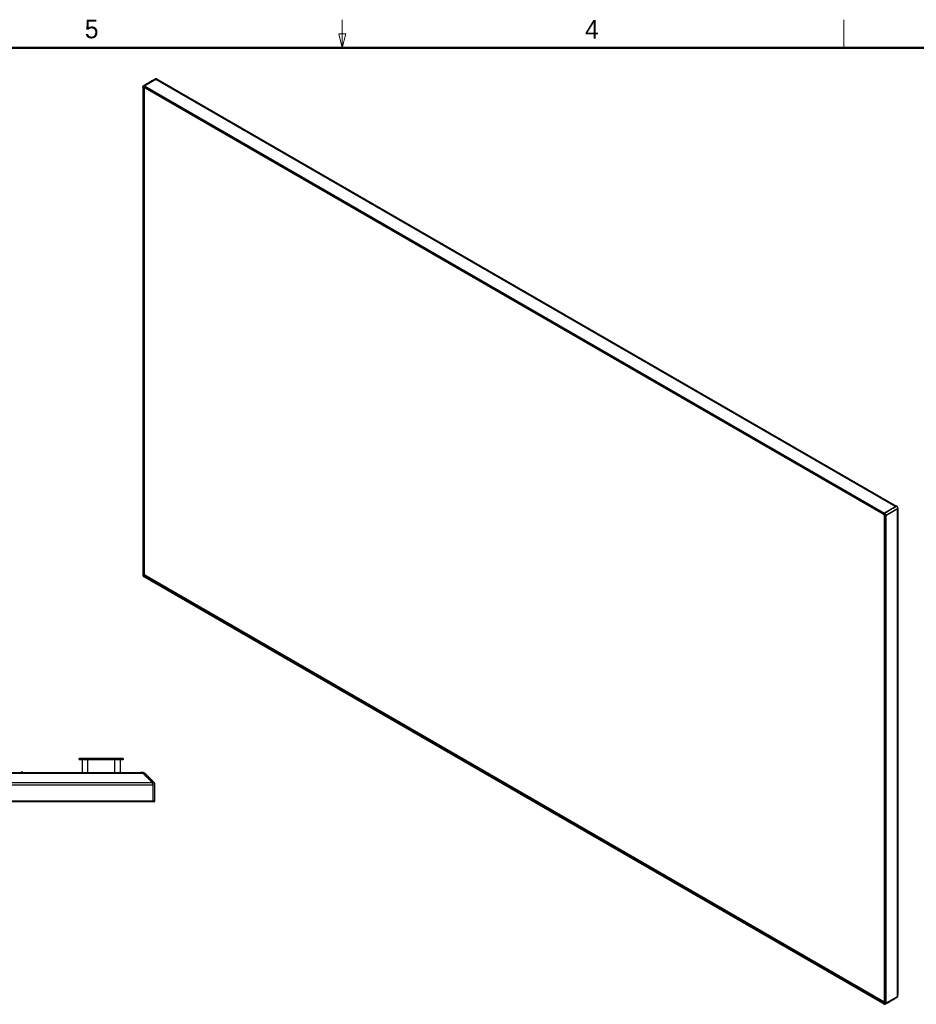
# Model space of a CAD drawing. Header units: millimetres. Extents: x 0 to 844, y -2 to 552.
# Tile 36 of 151: x 362 to 555, y 340 to 552. Entities that reach past the tile are written whole.
import ezdxf

# ---------------------------------------------------------------- set-up
doc = ezdxf.new("R2010")
doc.units = ezdxf.units.MM
doc.styles.add('SLDTEXTSTYLE1', font='ARIAL.TTF', dxfattribs={"width": 0.948})

msp = doc.modelspace()

# ---------------------------------------------------------------- linework, layer by layer
at = {"color": 7, "linetype": 'Continuous', "lineweight": 18}
for p, q in [((431.8, 546.1), (431.8, 552.1)), ((539.75, 546.1), (539.75, 552.1)), ((431.8, 546.1), (431.05, 549.1)), ((431.05, 549.1), (432.55, 549.1)), ((431.8, 546.1), (432.55, 549.1))]:
    msp.add_line(p, q, dxfattribs=at)
at = {"color": 7, "linetype": 'Continuous', "lineweight": 50}
msp.add_line((25.4, 546.1), (838.2, 546.1), dxfattribs=at)
at = {"color": 7, "linetype": 'Continuous', "lineweight": 25}
for p, q in [((389.204, 537.912), (391.656, 539.328)), ((391.656, 539.328), (550.926, 447.383)), ((392.105, 539.283), (551.112, 447.49)), ((388.864, 537.648), (388.864, 432.728)), ((388.903, 537.548), (388.919, 537.519)), ((388.978, 537.377), (388.908, 537.5)), ((388.908, 432.754), (388.908, 537.5)), ((388.919, 537.519), (388.982, 537.407)), ((388.978, 432.795), (388.978, 537.377)), ((388.982, 537.405), (388.982, 537.407)), ((389.045, 537.355), (389.054, 537.36)), ((389.049, 537.336), (389.328, 537.497)), ((389.049, 432.835), (389.049, 537.336)), ((389.054, 537.375), (389.05, 537.372)), ((389.052, 537.354), (389.314, 537.506)), ((389.166, 537.7), (389.182, 537.671)), ((389.17, 537.938), (389.176, 537.942)), ((389.176, 537.942), (389.177, 537.942)), ((389.179, 537.516), (389.228, 537.544)), ((389.182, 537.671), (389.245, 537.559)), ((389.204, 537.912), (548.474, 445.968)), ((389.204, 537.667), (548.262, 445.845)), ((389.204, 537.667), (389.275, 537.545)), ((389.246, 537.557), (389.245, 537.559)), ((389.262, 537.567), (389.246, 537.557)), ((389.262, 537.567), (389.246, 537.557)), ((389.336, 537.473), (389.265, 537.432)), ((389.265, 432.703), (389.265, 537.432)), ((389.275, 537.545), (548.191, 445.805)), ((389.31, 537.508), (548.177, 445.796)), ((389.353, 537.483), (389.336, 537.473)), ((389.336, 537.473), (548.275, 445.719)), ((550.914, 447.368), (548.472, 445.958)), ((550.926, 447.383), (548.474, 445.968)), ((550.927, 447.347), (548.484, 445.937)), ((550.9, 447.368), (550.926, 447.383)), ((550.915, 447.368), (550.914, 447.368)), ((550.927, 447.347), (550.915, 447.368)), ((550.927, 447.347), (550.961, 447.365)), ((551.1, 447.447), (551.088, 447.468)), ((551.088, 447.468), (551.088, 447.468)), ((551.158, 447.478), (551.097, 447.446)), ((551.112, 447.49), (551.112, 447.49)), ((551.148, 447.473), (551.148, 447.473)), ((548.191, 445.805), (548.262, 445.845)), ((548.191, 445.805), (548.21, 445.815)), ((548.21, 445.815), (548.217, 445.795)), ((548.287, 445.821), (548.221, 445.783)), ((548.221, 445.783), (548.256, 445.806)), ((548.221, 445.783), (548.221, 445.783)), ((548.256, 445.806), (548.24, 445.833)), ((548.323, 445.844), (548.256, 445.806)), ((548.323, 445.844), (548.287, 445.821)), ((548.304, 445.831), (548.287, 445.821)), ((548.357, 445.867), (548.322, 445.847)), ((548.323, 445.844), (548.322, 445.847)), ((548.357, 445.867), (548.358, 445.865)), ((548.456, 445.412), (548.456, 340.804)), ((548.484, 445.937), (548.472, 445.958)), ((548.473, 445.286), (548.473, 340.761)), ((548.52, 445.955), (548.484, 445.937)), ((548.55, 445.366), (548.484, 445.328)), ((548.521, 445.347), (548.484, 445.327)), ((548.484, 445.327), (548.484, 445.328)), ((548.558, 445.335), (548.488, 445.295)), ((548.488, 445.295), (548.488, 340.712)), ((548.493, 445.318), (548.502, 445.303)), ((548.513, 445.951), (548.52, 445.955)), ((548.521, 445.347), (548.588, 445.385)), ((548.535, 445.322), (548.521, 445.347)), ((548.55, 445.366), (548.588, 445.385)), ((548.567, 445.376), (548.55, 445.366)), ((548.558, 445.335), (548.558, 340.589)), ((548.749, 445.478), (551.192, 446.888)), ((548.782, 445.5), (548.749, 445.478)), ((548.749, 445.478), (548.782, 445.5)), ((548.749, 445.478), (548.761, 445.457)), ((548.761, 445.457), (551.203, 446.867)), ((548.77, 445.458), (551.222, 446.873)), ((548.77, 445.458), (548.77, 340.467)), ((548.776, 445.497), (548.782, 445.5)), ((548.782, 445.5), (548.782, 445.5)), ((551.224, 446.91), (551.192, 446.888)), ((551.192, 446.888), (551.204, 446.868)), ((551.194, 446.853), (551.377, 446.968)), ((551.203, 446.867), (551.204, 446.868)), ((551.222, 446.873), (551.222, 341.882)), ((551.411, 447.017), (551.365, 446.988)), ((551.377, 446.968), (551.365, 446.988)), ((551.376, 446.968), (551.377, 446.968)), ((551.408, 446.98), (551.408, 342.293)), ((388.903, 432.716), (388.919, 432.725)), ((388.905, 432.75), (388.919, 432.727)), ((388.908, 432.754), (388.906, 432.751)), ((388.908, 432.754), (388.978, 432.795)), ((388.908, 432.754), (388.908, 432.754)), ((388.919, 432.725), (388.982, 432.761)), ((388.919, 432.725), (388.955, 432.748)), ((389.018, 432.785), (388.955, 432.748)), ((389.022, 432.785), (388.982, 432.762)), ((389.018, 432.785), (388.982, 432.762)), ((388.982, 432.762), (388.982, 432.761)), ((389.004, 432.809), (389.018, 432.785)), ((389.007, 432.811), (389.022, 432.785)), ((389.054, 432.802), (389.022, 432.785)), ((389.054, 432.817), (389.045, 432.833)), ((389.265, 432.96), (389.049, 432.835)), ((389.05, 432.799), (389.054, 432.802)), ((389.265, 432.808), (389.16, 432.748)), ((389.265, 432.824), (389.179, 432.775)), ((389.22, 432.289), (389.283, 432.326)), ((389.285, 432.329), (389.246, 432.306)), ((389.246, 432.306), (389.283, 432.326)), ((389.265, 432.703), (389.336, 432.58)), ((389.283, 432.326), (389.299, 432.298)), ((389.285, 432.329), (389.316, 432.348)), ((389.285, 432.329), (389.302, 432.3)), ((389.316, 432.348), (389.311, 432.346)), ((389.322, 432.467), (389.427, 432.527)), ((389.337, 432.32), (389.329, 432.341)), ((548.385, 340.763), (389.336, 432.58)), ((389.346, 432.325), (389.561, 432.45)), ((548.191, 340.626), (389.346, 432.325)), ((389.355, 432.47), (389.441, 432.52)), ((389.16, 432.218), (548.368, 340.31)), ((389.166, 432.26), (389.182, 432.27)), ((389.182, 432.27), (389.245, 432.306)), ((389.22, 432.289), (389.182, 432.27)), ((389.184, 432.268), (389.197, 432.245)), ((389.197, 432.273), (389.195, 432.275)), ((389.197, 432.273), (389.221, 432.286)), ((389.275, 432.285), (389.204, 432.244)), ((548.262, 340.422), (389.204, 432.244)), ((389.22, 432.289), (389.221, 432.286)), ((389.246, 432.306), (389.245, 432.306)), ((548.191, 340.544), (389.275, 432.285)), ((375.192, 393.167), (375.142, 393.117)), ((376.412, 393.117), (375.142, 393.117)), ((375.142, 392.913), (375.142, 393.117)), ((375.142, 392.913), (376.412, 392.913)), ((375.142, 392.913), (375.192, 392.863)), ((375.192, 393.167), (376.412, 393.167)), ((376.412, 392.863), (375.192, 392.863)), ((375.777, 392.863), (375.777, 390.147)), ((376.412, 393.167), (376.412, 393.117)), ((376.412, 393.167), (383.397, 393.167)), ((376.412, 393.117), (376.412, 392.913)), ((383.397, 393.117), (376.412, 393.117)), ((376.412, 392.913), (383.397, 392.913)), ((376.412, 392.913), (376.412, 392.863)), ((383.397, 392.863), (376.412, 392.863)), ((377.047, 390.147), (377.047, 392.863)), ((382.762, 392.863), (382.762, 390.147)), ((383.397, 393.167), (383.397, 393.117)), ((383.397, 393.167), (384.617, 393.167)), ((383.397, 392.913), (383.397, 393.117)), ((384.667, 393.117), (383.397, 393.117)), ((383.397, 392.913), (383.397, 392.863)), ((383.397, 392.913), (384.667, 392.913)), ((384.617, 392.863), (383.397, 392.863)), ((384.032, 390.147), (384.032, 392.863)), ((384.617, 393.167), (384.667, 393.117)), ((384.667, 392.913), (384.617, 392.863)), ((384.667, 393.117), (384.667, 392.913)), ((168.016, 389.961), (388.854, 389.961)), ((168.465, 390.147), (388.405, 390.147)), ((362.788, 390.205), (362.788, 390.206)), ((362.812, 390.206), (362.813, 390.19)), ((362.881, 390.205), (362.882, 390.206)), ((388.405, 390.147), (388.43, 390.147)), ((388.43, 390.147), (388.448, 390.147)), ((388.824, 390.147), (388.45, 390.147)), ((390.87, 387.945), (388.854, 389.961)), ((389.273, 389.961), (391.289, 387.945)), ((166, 387.945), (390.87, 387.945)), ((165.814, 387.496), (391.056, 387.496)), ((391.056, 387.496), (391.056, 384.029)), ((391.057, 387.496), (391.108, 387.495)), ((391.057, 387.496), (391.057, 384.042)), ((391.475, 384.029), (391.475, 387.496)), ((165.814, 384.029), (391.056, 384.029)), ((165.964, 383.879), (390.906, 383.879)), ((390.963, 383.882), (390.939, 383.882)), ((391.057, 384.042), (391.056, 384.025)), ((391.108, 384.042), (391.057, 384.042)), ((391.108, 384.033), (391.108, 384.042)), ((391.311, 383.882), (391.22, 383.879)), ((391.325, 383.879), (391.225, 383.879)), ((391.335, 383.882), (391.311, 383.882)), ((391.479, 384.042), (391.479, 384.042)), ((391.479, 384.033), (391.479, 384.042)), ((551.222, 341.882), (548.77, 340.467)), ((548.473, 340.789), (548.191, 340.626)), ((548.262, 340.422), (548.191, 340.544)), ((548.473, 340.768), (548.211, 340.617)), ((548.217, 340.616), (548.211, 340.603)), ((548.221, 340.532), (548.221, 340.531)), ((548.287, 340.42), (548.221, 340.531)), ((548.225, 340.607), (548.23, 340.609)), ((548.304, 340.391), (548.287, 340.42)), ((548.473, 340.814), (548.385, 340.763)), ((548.385, 340.763), (548.456, 340.804)), ((548.46, 340.674), (548.414, 340.647)), ((548.456, 340.804), (548.473, 340.814)), ((548.484, 340.684), (548.499, 340.693)), ((548.484, 340.684), (548.484, 340.682)), ((548.55, 340.572), (548.484, 340.682)), ((548.488, 340.712), (548.558, 340.589)), ((548.567, 340.543), (548.55, 340.572)), ((548.776, 340.428), (548.782, 340.432))]:
    msp.add_line(p, q, dxfattribs=at)
at = {"color": 8, "linetype": 'Continuous', "lineweight": 25}
for p, q in [((391.618, 539.352), (391.639, 539.318)), ((392.1, 539.289), (392.099, 539.286)), ((389.054, 537.36), (389.31, 537.508)), ((389.168, 537.539), (389.179, 537.516)), ((389.176, 537.942), (389.197, 537.907)), ((389.197, 537.908), (389.177, 537.942)), ((389.182, 537.671), (389.197, 537.68)), ((394.951, 537.64), (394.952, 537.642)), ((550.842, 447.335), (550.914, 447.368)), ((548.322, 445.847), (548.307, 445.872)), ((548.588, 445.385), (548.602, 445.361)), ((551.165, 446.84), (551.203, 446.867)), ((551.261, 446.896), (551.376, 446.968)), ((388.955, 432.748), (388.94, 432.773)), ((389.265, 432.939), (389.054, 432.817)), ((389.179, 432.775), (389.176, 432.772)), ((389.329, 432.341), (389.54, 432.462)), ((389.221, 432.286), (389.235, 432.262)), ((388.43, 390.147), (388.43, 390.147)), ((390.88, 387.935), (390.899, 387.968)), ((391.269, 387.965), (391.27, 387.968)), ((391.057, 387.496), (391.056, 387.496)), ((391.475, 387.495), (391.479, 387.495)), ((390.939, 383.883), (390.939, 383.882)), ((391.057, 384.042), (391.056, 384.042)), ((551.207, 341.873), (551.224, 341.841)), ((551.408, 342.291), (551.411, 342.29)), ((548.473, 340.764), (548.217, 340.616)), ((548.414, 340.647), (548.43, 340.625)), ((548.564, 340.58), (548.55, 340.572)), ((548.782, 340.432), (548.764, 340.464))]:
    msp.add_line(p, q, dxfattribs=at)
at = {"color": 7, "linetype": 'Continuous', "lineweight": 25, "flags": 128}
for points in [[(389.177, 537.942), (389.598, 538.185), (390.471, 538.689), (391.052, 539.025), (391.618, 539.352)], [(548.52, 445.955), (548.941, 446.198), (549.814, 446.702), (550.396, 447.038), (550.961, 447.365)], [(551.112, 447.49), (551.099, 447.483), (551.063, 447.463), (551.005, 447.429), (550.926, 447.383)], [(548.191, 445.805), (548.186, 445.801), (548.181, 445.799), (548.178, 445.797), (548.177, 445.796), (548.177, 445.796), (548.178, 445.797), (548.181, 445.799), (548.186, 445.801), (548.191, 445.805)], [(548.782, 445.5), (549.204, 445.744), (550.077, 446.248), (550.658, 446.583), (551.224, 446.91)], [(551.222, 446.873), (551.301, 446.919), (551.36, 446.953), (551.396, 446.973), (551.408, 446.98)], [(362.726, 390.196), (362.706, 390.191), (362.703, 390.191)], [(362.788, 390.206), (362.784, 390.205), (362.783, 390.204)], [(362.812, 390.206), (362.801, 390.205), (362.798, 390.204)], [(362.813, 390.19), (362.808, 390.19), (362.8, 390.191), (362.8, 390.191)], [(362.857, 390.206), (362.869, 390.205), (362.871, 390.204)], [(362.967, 390.191), (362.964, 390.191), (362.944, 390.196)], [(362.967, 390.19), (362.965, 390.19), (362.963, 390.191), (362.963, 390.191)], [(362.967, 390.191), (362.967, 390.191), (362.967, 390.19), (362.967, 390.19), (362.966, 390.19)], [(391.108, 384.042), (391.108, 384.638), (391.108, 385.873), (391.108, 386.695), (391.108, 387.495)], [(391.479, 384.042), (391.479, 384.638), (391.479, 385.873), (391.479, 386.695), (391.479, 387.495)], [(391.479, 384.042), (391.479, 384.638), (391.479, 385.873), (391.479, 386.695), (391.479, 387.495)], [(548.782, 340.432), (549.204, 340.675), (550.077, 341.179), (550.658, 341.515), (551.224, 341.841)]]:
    msp.add_lwpolyline(points, dxfattribs=at)
at = {"color": 8, "linetype": 'Continuous', "lineweight": 25}
for centre, radius, start, end in [((389.239, 537.381), 0.189, 125.60916, 182.52051), ((548.326, 340.756), 0.18, 235.94349, 297.18284)]:
    msp.add_arc(centre, radius, start, end, dxfattribs=at)
at = {"color": 7, "linetype": 'Continuous', "lineweight": 25}
for centre, radius, start, end in [((551.375, 446.968), 0.00195, 354.24614, 1.71779), ((389.656, 432.847), 0.608, 184.47909, 235.51984), ((362.835, 389.708), 0.5, 105.33239, 118.60083), ((362.835, 389.705), 0.502, 94.18933, 105.16972), ((362.832, 390.283), 0.159, 215.61801, 216.09245), ((362.822, 389.764), 0.443, 94.44189, 102.56963), ((350.099, 388.862), 12.77, 5.96568, 6.03857), ((362.835, 389.614), 0.577, 86.51892, 93.48108), ((362.795, 390.132), 0.076, 58.42245, 76.93499), ((362.878, 390.124), 0.0844, 103.80206, 128.77747), ((361.009, 390.393), 1.872, 353.74922, 354.24652), ((362.835, 389.705), 0.502, 74.8307, 85.81145), ((362.847, 389.765), 0.442, 73.8381, 85.56514), ((362.835, 389.708), 0.5, 61.39917, 74.66761), ((388.405, 389.512), 0.635, 45, 90), ((388.824, 389.512), 0.635, 87.50243, 90), ((390.421, 387.496), 0.635, 0, 45), ((390.84, 387.496), 0.635, 0, 45), ((390.906, 384.029), 0.15, 270, 0), ((391.325, 384.029), 0.15, 270, 0)]:
    msp.add_arc(centre, radius, start, end, dxfattribs=at)
for centre, major_axis, ratio, start_param, end_param in [((392.105, 538.55), (-0.449, 0.778), 0.5773346, 5.4977465, 6.2831447), ((389.014, 537.561), (-0.106, 0.184), 0.5773346, 0.5351285, 1.5707557), ((389.014, 537.398), (-0.0354, 0.0612), 0.5773346, 1.5707557, 3.141552), ((389.333, 537.202), (-0.202, 0.334), 0.5772069, 0.7241996, 0.7711525), ((389.31, 537.729), (-0.106, 0.184), 0.5773346, 6.2831447, 7.853941), ((389.31, 537.565), (-0.0354, 0.0612), 0.5773346, 1.5707557, 2.3562351), ((550.477, 447.124), (0.635, 0.367), 0.0000704, 5.4977465, 6.2831447), ((548.22, 445.479), (-0.195, 0.338), 0.5631299, 5.448925, 5.495878), ((548.368, 445.907), (0.15, 0.087), 0.0000704, 0.7853575, 2.3561539), ((548.523, 445.315), (0.05, 0.0289), 0.0000704, 2.3561539, 3.141552), ((548.22, 445.479), (-0.195, 0.338), 0.5631299, 3.9290606, 3.9760136), ((548.664, 445.397), (0.15, 0.087), 0.0000704, 0.7853575, 2.3561539), ((389.014, 432.815), (0.15, 0.087), 0.0000704, 2.3561539, 3.9269502), ((389.014, 432.815), (0.05, 0.0289), 0.0000704, 0.7853575, 2.3561539), ((389.333, 432.661), (-0.195, 0.338), 0.5916332, 0.78747, 0.834423), ((389.31, 432.305), (0.05, 0.0289), 0.0000704, 0.7853575, 2.3561539), ((389.333, 432.661), (-0.195, 0.338), 0.5916332, 2.3073343, 2.3542873), ((389.31, 432.305), (0.15, 0.087), 0.0000704, 2.3561539, 3.1416333), ((550.773, 342.66), (-0.449, 0.778), 0.5773346, 3.141552, 3.9269502), ((548.227, 340.565), (-0.0354, 0.0612), 0.5773346, 6.2831447, 7.853941), ((548.22, 340.937), (-0.188, 0.342), 0.5772046, 2.3706025, 2.4175555), ((548.368, 340.483), (-0.106, 0.184), 0.5773346, 1.5707557, 2.7260473), ((548.523, 340.732), (-0.0354, 0.0612), 0.5773346, 0.7853575, 1.5707557), ((548.664, 340.651), (-0.106, 0.184), 0.5773346, 1.5707557, 3.141552)]:
    msp.add_ellipse(centre, major_axis=major_axis, ratio=ratio, start_param=start_param, end_param=end_param, dxfattribs=at)
for points, knots in [([(392.043, 539.322), (391.976, 539.351), (391.865, 539.4), (391.719, 539.42), (391.622, 539.415), (391.534, 539.396), (391.426, 539.334), (391.269, 539.248), (391.051, 539.124), (390.764, 538.961), (390.402, 538.753), (389.977, 538.508), (389.501, 538.233), (389.166, 538.04), (388.994, 537.941)], [0, 0, 0, 0, 0.0539829, 0.0894338, 0.108918, 0.1260763, 0.1621782, 0.2138266, 0.281053, 0.3823144, 0.5060535, 0.6522797, 0.8209986, 1, 1, 1, 1]), ([(391.618, 539.352), (391.651, 539.366), (391.723, 539.398), (391.87, 539.394), (392, 539.348), (392.08, 539.301), (392.1, 539.289)], [0, 0, 0, 0, 0.22644736, 0.49374035, 0.87056396, 1, 1, 1, 1]), ([(392.1, 539.289), (392.248, 539.204), (392.731, 538.925), (393.382, 538.549), (394.044, 538.167), (394.511, 537.898), (394.81, 537.724), (394.952, 537.642)], [0, 0, 0, 0, 0.1549702, 0.5083974, 0.6851109, 0.8505614, 1, 1, 1, 1]), ([(388.903, 537.548), (388.896, 537.563), (388.875, 537.604), (388.859, 537.658), (388.863, 537.692), (388.863, 537.699)], [0, 0, 0, 0, 0.30528, 0.8730942, 1, 1, 1, 1]), ([(388.995, 537.936), (388.984, 537.931), (388.946, 537.913), (388.902, 537.855), (388.869, 537.778), (388.864, 537.724), (388.862, 537.699)], [0, 0, 0, 0, 0.1303012, 0.4394778, 0.7344292, 1, 1, 1, 1]), ([(389.166, 537.7), (389.149, 537.71), (389.108, 537.734), (389.044, 537.768), (388.994, 537.766), (388.955, 537.75), (388.922, 537.721), (388.899, 537.649), (388.902, 537.585), (388.903, 537.548)], [0, 0, 0, 0, 0.1125582, 0.285466, 0.4329483, 0.4861912, 0.6359882, 0.7860162, 1, 1, 1, 1]), ([(388.982, 537.407), (388.987, 537.43), (388.995, 537.471), (389.021, 537.516), (389.051, 537.548), (389.087, 537.569), (389.129, 537.579), (389.181, 537.58), (389.222, 537.566), (389.245, 537.559)], [0, 0, 0, 0, 0.1744595, 0.3040502, 0.43363483, 0.56301174, 0.69239416, 0.82177059, 1, 1, 1, 1]), ([(389.05, 537.372), (389.046, 537.371), (389.039, 537.368), (389.025, 537.369), (389.009, 537.377), (388.993, 537.389), (388.986, 537.401), (388.982, 537.405)], [0, 0, 0, 0, 0.1590684, 0.3174068, 0.5337758, 0.8058221, 1, 1, 1, 1]), ([(389.166, 537.7), (389.152, 537.73), (389.129, 537.779), (389.121, 537.846), (389.13, 537.894), (389.149, 537.924), (389.165, 537.935), (389.17, 537.938)], [0, 0, 0, 0, 0.3519425, 0.5734134, 0.7453594, 0.9182942, 1, 1, 1, 1]), ([(389.13, 537.533), (389.142, 537.539), (389.168, 537.552), (389.223, 537.549), (389.268, 537.529), (389.289, 537.52)], [0, 0, 0, 0, 0.3268836, 0.6779754, 1, 1, 1, 1]), ([(389.179, 537.516), (389.176, 537.514), (389.169, 537.51), (389.161, 537.51), (389.156, 537.513), (389.155, 537.519), (389.158, 537.525), (389.159, 537.528)], [0, 0, 0, 0, 0.1862459, 0.37216591, 0.56673373, 0.78409716, 1, 1, 1, 1]), ([(389.246, 537.557), (389.249, 537.552), (389.257, 537.54), (389.272, 537.527), (389.287, 537.52), (389.294, 537.521), (389.297, 537.521)], [0, 0, 0, 0, 0.2579131, 0.6297459, 0.889697, 1, 1, 1, 1]), ([(551.082, 447.464), (551.081, 447.463), (551.077, 447.462), (551.059, 447.451), (551.02, 447.429), (550.97, 447.4), (550.925, 447.374), (550.915, 447.368)], [0, 0, 0, 0, 0.0979303, 0.3373562, 0.5371757, 0.8968631, 1, 1, 1, 1]), ([(551.093, 447.444), (551.092, 447.443), (551.087, 447.44), (551.046, 447.416), (550.971, 447.373), (550.927, 447.347)], [0, 0, 0, 0, 0.1958579, 0.5243986, 1, 1, 1, 1]), ([(550.961, 447.365), (550.995, 447.384), (551.063, 447.423), (551.129, 447.462), (551.138, 447.467), (551.143, 447.47)], [0, 0, 0, 0, 0.30987, 0.6213043, 1, 1, 1, 1]), ([(551.146, 447.472), (551.147, 447.472), (551.15, 447.474), (551.149, 447.473), (551.148, 447.473)], [0, 0, 0, 0, 0.2403634, 1, 1, 1, 1]), ([(551.412, 447.012), (551.41, 447.025), (551.406, 447.067), (551.393, 447.117), (551.371, 447.182), (551.34, 447.246), (551.303, 447.31), (551.262, 447.365), (551.221, 447.411), (551.181, 447.448), (551.159, 447.464), (551.148, 447.473)], [0, 0, 0, 0, 0.0166437, 0.0511157, 0.0987792, 0.1843076, 0.2961088, 0.4351329, 0.6022271, 0.7982237, 1, 1, 1, 1]), ([(548.198, 445.783), (548.211, 445.775), (548.249, 445.749), (548.311, 445.689), (548.377, 445.601), (548.429, 445.502), (548.464, 445.399), (548.47, 445.338), (548.473, 445.307)], [0, 0, 0, 0, 0.09329962, 0.27395659, 0.45602341, 0.63878656, 0.82124638, 1, 1, 1, 1]), ([(548.212, 445.777), (548.211, 445.776), (548.208, 445.775), (548.212, 445.778), (548.218, 445.781), (548.221, 445.783)], [0, 0, 0, 0, 0.3169994, 0.7154413, 1, 1, 1, 1]), ([(548.221, 445.783), (548.244, 445.765), (548.284, 445.732), (548.336, 445.672), (548.378, 445.613), (548.415, 445.55), (548.445, 445.484), (548.471, 445.409), (548.479, 445.357), (548.484, 445.328)], [0, 0, 0, 0, 0.1744592, 0.3040356, 0.4336287, 0.5630053, 0.6923851, 0.8217709, 1, 1, 1, 1]), ([(548.304, 445.831), (548.313, 445.836), (548.339, 445.851), (548.385, 445.878), (548.439, 445.908), (548.481, 445.932), (548.503, 445.945), (548.513, 445.951)], [0, 0, 0, 0, 0.1756661, 0.5023592, 0.6804907, 0.8597583, 1, 1, 1, 1]), ([(548.567, 445.376), (548.567, 445.395), (548.568, 445.443), (548.565, 445.519), (548.538, 445.592), (548.505, 445.657), (548.464, 445.718), (548.39, 445.787), (548.336, 445.815), (548.304, 445.831)], [0, 0, 0, 0, 0.1125674, 0.2854757, 0.4329616, 0.486203, 0.6359937, 0.786027, 1, 1, 1, 1]), ([(548.358, 445.865), (548.357, 445.864), (548.355, 445.863), (548.351, 445.86), (548.346, 445.858), (548.341, 445.855), (548.337, 445.852), (548.333, 445.85), (548.328, 445.847), (548.325, 445.845), (548.323, 445.844)], [0, 0, 0, 0, 0.0959886, 0.191813, 0.2876694, 0.479487, 0.5752867, 0.6712612, 0.8354521, 1, 1, 1, 1]), ([(548.472, 445.958), (548.466, 445.955), (548.454, 445.948), (548.426, 445.933), (548.388, 445.913), (548.354, 445.896), (548.337, 445.888), (548.333, 445.886)], [0, 0, 0, 0, 0.1262142, 0.2830552, 0.517636, 0.8795784, 1, 1, 1, 1]), ([(548.484, 445.937), (548.479, 445.934), (548.468, 445.928), (548.44, 445.912), (548.4, 445.889), (548.373, 445.873), (548.358, 445.865)], [0, 0, 0, 0, 0.1285877, 0.2721295, 0.6078174, 1, 1, 1, 1]), ([(548.484, 445.327), (548.481, 445.326), (548.475, 445.323), (548.471, 445.321), (548.472, 445.322), (548.472, 445.322)], [0, 0, 0, 0, 0.3916775, 0.9561429, 1, 1, 1, 1]), ([(548.513, 445.951), (548.515, 445.95), (548.551, 445.924), (548.618, 445.86), (548.683, 445.766), (548.733, 445.667), (548.764, 445.583), (548.773, 445.519), (548.776, 445.497)], [0, 0, 0, 0, 0.0133993, 0.27041975, 0.52241128, 0.61119797, 0.86337653, 1, 1, 1, 1]), ([(548.567, 445.376), (548.586, 445.387), (548.617, 445.405), (548.672, 445.437), (548.718, 445.463), (548.752, 445.483), (548.77, 445.493), (548.776, 445.497)], [0, 0, 0, 0, 0.3519552, 0.5734246, 0.7453695, 0.9182918, 1, 1, 1, 1]), ([(548.588, 445.385), (548.6, 445.392), (548.622, 445.405), (548.666, 445.43), (548.705, 445.453), (548.733, 445.469), (548.744, 445.475), (548.749, 445.478)], [0, 0, 0, 0, 0.2860993, 0.559669, 0.80285206, 0.90684444, 1, 1, 1, 1]), ([(548.664, 445.396), (548.674, 445.403), (548.693, 445.415), (548.721, 445.433), (548.745, 445.448), (548.756, 445.455), (548.761, 445.457)], [0, 0, 0, 0, 0.3317845, 0.6298689, 0.8350757, 1, 1, 1, 1]), ([(551.192, 446.888), (551.221, 446.905), (551.281, 446.94), (551.351, 446.98), (551.359, 446.985), (551.365, 446.988)], [0, 0, 0, 0, 0.2579834, 0.5256186, 1, 1, 1, 1]), ([(551.204, 446.868), (551.23, 446.883), (551.29, 446.918), (551.359, 446.958), (551.37, 446.964), (551.376, 446.968)], [0, 0, 0, 0, 0.2363063, 0.5518805, 1, 1, 1, 1]), ([(551.224, 446.91), (551.253, 446.927), (551.317, 446.964), (551.387, 447.004), (551.412, 447.018), (551.411, 447.017), (551.411, 447.017)], [0, 0, 0, 0, 0.2264471, 0.4937368, 0.87057, 1, 1, 1, 1]), ([(551.365, 446.988), (551.374, 446.994), (551.389, 447.003), (551.404, 447.013), (551.41, 447.017)], [0, 0, 0, 0, 0.5903265, 1, 1, 1, 1]), ([(551.411, 447.017), (551.411, 447.017), (551.411, 447.017), (551.411, 447.017), (551.411, 447.017), (551.411, 447.017), (551.411, 447.017), (551.41, 447.017)], [0, 0, 0, 0, 0.1549699, 0.5083964, 0.6851086, 0.8505598, 1, 1, 1, 1]), ([(388.919, 432.727), (388.909, 432.721), (388.889, 432.708), (388.868, 432.696), (388.858, 432.689)], [0, 0, 0, 0, 0.5000279, 1, 1, 1, 1]), ([(388.903, 432.716), (388.888, 432.707), (388.866, 432.694), (388.864, 432.693), (388.863, 432.692)], [0, 0, 0, 0, 0.6743153, 1, 1, 1, 1]), ([(388.863, 432.692), (388.864, 432.675), (388.865, 432.627), (388.887, 432.539), (388.932, 432.439), (388.996, 432.344), (389.066, 432.274), (389.11, 432.246), (389.125, 432.237)], [0, 0, 0, 0, 0.1039693, 0.2918795, 0.4802612, 0.6843443, 0.8980273, 1, 1, 1, 1]), ([(388.903, 432.716), (388.903, 432.697), (388.903, 432.649), (388.906, 432.573), (388.933, 432.5), (388.966, 432.436), (389.008, 432.374), (389.081, 432.305), (389.134, 432.277), (389.166, 432.26)], [0, 0, 0, 0, 0.1125674, 0.2854757, 0.4329616, 0.486203, 0.6359937, 0.786027, 1, 1, 1, 1]), ([(388.955, 432.748), (388.946, 432.743), (388.929, 432.733), (388.916, 432.726), (388.919, 432.728), (388.92, 432.728)], [0, 0, 0, 0, 0.481741, 0.9423844, 1, 1, 1, 1]), ([(388.982, 432.762), (388.986, 432.764), (388.994, 432.768), (389.01, 432.777), (389.027, 432.786), (389.04, 432.794), (389.047, 432.798), (389.05, 432.799)], [0, 0, 0, 0, 0.2035177, 0.4968169, 0.7018277, 0.8671914, 1, 1, 1, 1]), ([(389.245, 432.306), (389.222, 432.325), (389.182, 432.357), (389.13, 432.417), (389.088, 432.476), (389.051, 432.539), (389.021, 432.605), (388.995, 432.68), (388.987, 432.732), (388.982, 432.761)], [0, 0, 0, 0, 0.1744592, 0.3040356, 0.4336287, 0.5630053, 0.6923851, 0.8217709, 1, 1, 1, 1]), ([(389.159, 432.705), (389.158, 432.712), (389.155, 432.724), (389.157, 432.744), (389.164, 432.761), (389.173, 432.771), (389.178, 432.774), (389.179, 432.775)], [0, 0, 0, 0, 0.241975, 0.4841726, 0.7195443, 0.9297346, 1, 1, 1, 1]), ([(389.159, 432.705), (389.164, 432.693), (389.183, 432.641), (389.224, 432.564), (389.268, 432.509), (389.285, 432.488)], [0, 0, 0, 0, 0.1582336, 0.6717351, 1, 1, 1, 1]), ([(389.311, 432.346), (389.308, 432.344), (389.301, 432.339), (389.287, 432.331), (389.271, 432.322), (389.256, 432.313), (389.249, 432.308), (389.246, 432.306)], [0, 0, 0, 0, 0.1590559, 0.3174238, 0.5338001, 0.805767, 1, 1, 1, 1]), ([(389.355, 432.47), (389.351, 432.469), (389.343, 432.465), (389.329, 432.465), (389.313, 432.468), (389.297, 432.476), (389.289, 432.484), (389.285, 432.488)], [0, 0, 0, 0, 0.1862287, 0.3721816, 0.5667671, 0.7841292, 1, 1, 1, 1]), ([(389.12, 432.235), (389.131, 432.24), (389.152, 432.252), (389.173, 432.263), (389.184, 432.268)], [0, 0, 0, 0, 0.5000047, 1, 1, 1, 1]), ([(389.166, 432.26), (389.158, 432.256), (389.138, 432.244), (389.122, 432.236), (389.125, 432.237), (389.125, 432.237)], [0, 0, 0, 0, 0.33378603, 0.95454085, 1, 1, 1, 1]), ([(389.185, 432.269), (389.184, 432.269), (389.181, 432.267), (389.189, 432.271), (389.195, 432.275)], [0, 0, 0, 0, 0.1263387, 1, 1, 1, 1]), ([(389.195, 432.275), (389.196, 432.275), (389.197, 432.276), (389.199, 432.277), (389.202, 432.279), (389.205, 432.28), (389.208, 432.282), (389.211, 432.284), (389.215, 432.286), (389.218, 432.288), (389.22, 432.289)], [0, 0, 0, 0, 0.0959886, 0.191813, 0.2876694, 0.479487, 0.5752867, 0.6712612, 0.8354521, 1, 1, 1, 1]), ([(388.818, 390.147), (388.816, 390.147), (388.812, 390.147), (388.785, 390.147), (388.707, 390.147), (388.59, 390.147), (388.498, 390.147), (388.459, 390.147), (388.446, 390.147)], [0, 0, 0, 0, 0.06279637, 0.20842154, 0.49927395, 0.79009921, 0.9357876, 1, 1, 1, 1]), ([(388.881, 389.984), (388.838, 390.017), (388.755, 390.081), (388.607, 390.137), (388.505, 390.144), (388.448, 390.147)], [0, 0, 0, 0, 0.32494895, 0.62324568, 1, 1, 1, 1]), ([(389.253, 389.984), (389.199, 390.025), (389.104, 390.094), (388.954, 390.141), (388.863, 390.145), (388.818, 390.147)], [0, 0, 0, 0, 0.4044542, 0.6984659, 1, 1, 1, 1]), ([(390.899, 387.968), (390.791, 388.076), (390.445, 388.421), (389.981, 388.885), (389.515, 389.351), (389.189, 389.678), (388.98, 389.886), (388.881, 389.984)], [0, 0, 0, 0, 0.1603254, 0.5137543, 0.6904683, 0.8532071, 1, 1, 1, 1]), ([(391.27, 387.968), (391.166, 388.072), (390.825, 388.414), (390.364, 388.875), (389.896, 389.342), (389.566, 389.673), (389.354, 389.884), (389.253, 389.984)], [0, 0, 0, 0, 0.1549699, 0.5083964, 0.6851086, 0.8505598, 1, 1, 1, 1]), ([(391.27, 387.968), (391.163, 388.076), (390.817, 388.421), (390.353, 388.885), (389.887, 389.351), (389.561, 389.678), (389.352, 389.886), (389.253, 389.984)], [0, 0, 0, 0, 0.1603254, 0.5137533, 0.6904673, 0.8532061, 1, 1, 1, 1]), ([(391.108, 387.495), (391.104, 387.547), (391.097, 387.651), (391.033, 387.811), (390.959, 387.909), (390.907, 387.96), (390.899, 387.968)], [0, 0, 0, 0, 0.2670896, 0.5355275, 0.9276174, 1, 1, 1, 1]), ([(391.479, 387.495), (391.476, 387.539), (391.471, 387.635), (391.416, 387.789), (391.342, 387.898), (391.285, 387.954), (391.27, 387.968)], [0, 0, 0, 0, 0.2264471, 0.4937368, 0.87057, 1, 1, 1, 1]), ([(391.012, 387.717), (391.015, 387.712), (391.048, 387.649), (391.053, 387.569), (391.057, 387.496)], [0, 0, 0, 0, 0.090094, 1, 1, 1, 1]), ([(390.906, 383.879), (390.918, 383.879), (390.955, 383.879), (391.01, 383.879), (391.07, 383.879), (391.122, 383.879), (391.164, 383.879), (391.201, 383.879), (391.213, 383.879), (391.22, 383.879)], [0, 0, 0, 0, 0.0773554, 0.2221731, 0.3670095, 0.5116041, 0.6562021, 0.8008068, 1, 1, 1, 1]), ([(390.963, 383.882), (390.974, 383.883), (391.008, 383.886), (391.051, 383.909), (391.087, 383.949), (391.105, 383.99), (391.107, 384.02), (391.108, 384.033)], [0, 0, 0, 0, 0.1756661, 0.5023592, 0.6804907, 0.8597583, 1, 1, 1, 1]), ([(391.335, 383.882), (391.335, 383.882), (391.335, 383.883), (391.33, 383.883), (391.293, 383.883), (391.246, 383.883), (391.187, 383.883), (391.083, 383.883), (391.007, 383.882), (390.963, 383.882)], [0, 0, 0, 0, 0.1125674, 0.2854757, 0.4329616, 0.486203, 0.6359937, 0.786027, 1, 1, 1, 1]), ([(391.108, 384.033), (391.11, 384.033), (391.16, 384.033), (391.256, 384.033), (391.347, 384.033), (391.418, 384.033), (391.462, 384.033), (391.474, 384.033), (391.479, 384.033)], [0, 0, 0, 0, 0.0133993, 0.27041975, 0.52241128, 0.61119797, 0.86337653, 1, 1, 1, 1]), ([(391.335, 383.882), (391.358, 383.886), (391.396, 383.892), (391.44, 383.925), (391.466, 383.964), (391.477, 384.002), (391.478, 384.025), (391.479, 384.033)], [0, 0, 0, 0, 0.3519552, 0.5734246, 0.7453695, 0.9182918, 1, 1, 1, 1]), ([(551.411, 342.29), (551.411, 342.466), (551.411, 343.03), (551.411, 343.788), (551.411, 344.548), (551.411, 345.082), (551.41, 345.422), (551.41, 345.583)], [0, 0, 0, 0, 0.1603254, 0.5137533, 0.6904673, 0.8532061, 1, 1, 1, 1]), ([(548.69, 340.274), (548.862, 340.374), (549.197, 340.567), (549.673, 340.842), (550.097, 341.088), (550.458, 341.297), (550.743, 341.463), (550.96, 341.59), (551.113, 341.683), (551.22, 341.746), (551.281, 341.813), (551.333, 341.894), (551.389, 342.03), (551.403, 342.151), (551.411, 342.224)], [0, 0, 0, 0, 0.17903205, 0.34777518, 0.49401975, 0.61777134, 0.71903964, 0.78626731, 0.83791361, 0.87401079, 0.89116439, 0.91064637, 0.94606272, 1, 1, 1, 1]), ([(551.224, 341.841), (551.258, 341.867), (551.326, 341.918), (551.394, 342.061), (551.411, 342.192), (551.411, 342.277), (551.411, 342.29)], [0, 0, 0, 0, 0.2670898, 0.5355279, 0.9276233, 1, 1, 1, 1]), ([(548.221, 340.532), (548.218, 340.537), (548.212, 340.55), (548.209, 340.571), (548.211, 340.589), (548.217, 340.6), (548.223, 340.605), (548.225, 340.607)], [0, 0, 0, 0, 0.2034665, 0.4968037, 0.701878, 0.8672165, 1, 1, 1, 1]), ([(548.484, 340.682), (548.48, 340.659), (548.471, 340.618), (548.445, 340.573), (548.416, 340.541), (548.379, 340.52), (548.337, 340.51), (548.285, 340.51), (548.245, 340.523), (548.221, 340.531)], [0, 0, 0, 0, 0.1744595, 0.3040502, 0.43363483, 0.56301174, 0.69239416, 0.82177059, 1, 1, 1, 1]), ([(548.304, 340.391), (548.321, 340.382), (548.363, 340.358), (548.428, 340.325), (548.477, 340.327), (548.517, 340.342), (548.549, 340.371), (548.571, 340.443), (548.569, 340.506), (548.567, 340.543)], [0, 0, 0, 0, 0.1125582, 0.285466, 0.4329483, 0.4861912, 0.6359882, 0.7860162, 1, 1, 1, 1]), ([(548.304, 340.391), (548.323, 340.364), (548.354, 340.32), (548.396, 340.292), (548.413, 340.282)], [0, 0, 0, 0, 0.6200803, 1, 1, 1, 1]), ([(548.415, 340.624), (548.412, 340.624), (548.404, 340.625), (548.4, 340.63), (548.402, 340.637), (548.408, 340.643), (548.413, 340.647), (548.414, 340.647)], [0, 0, 0, 0, 0.2420341, 0.4842002, 0.7195362, 0.9297427, 1, 1, 1, 1]), ([(548.473, 340.74), (548.472, 340.726), (548.469, 340.686), (548.449, 340.635), (548.428, 340.604), (548.41, 340.598), (548.407, 340.597)], [0, 0, 0, 0, 0.1915726, 0.5590093, 0.9308068, 1, 1, 1, 1]), ([(548.414, 340.283), (548.434, 340.273), (548.48, 340.249), (548.561, 340.237), (548.636, 340.245), (548.674, 340.269), (548.689, 340.278)], [0, 0, 0, 0, 0.2334958, 0.532889, 0.8254647, 1, 1, 1, 1]), ([(548.476, 340.745), (548.475, 340.743), (548.472, 340.736), (548.471, 340.72), (548.475, 340.701), (548.481, 340.689), (548.484, 340.684)], [0, 0, 0, 0, 0.10395536, 0.38798437, 0.74510136, 1, 1, 1, 1]), ([(548.567, 340.543), (548.576, 340.53), (548.602, 340.49), (548.648, 340.446), (548.701, 340.419), (548.743, 340.414), (548.766, 340.424), (548.776, 340.428)], [0, 0, 0, 0, 0.17565245, 0.50236214, 0.68048339, 0.85975234, 1, 1, 1, 1])]:
    msp.add_open_spline(points, degree=3, knots=knots, dxfattribs=at)
at = {"color": 8, "linetype": 'Continuous', "lineweight": 25}
for points, knots in [([(388.995, 537.939), (388.997, 537.941), (389.006, 537.95), (389.045, 537.96), (389.101, 537.965), (389.152, 537.945), (389.17, 537.938)], [0, 0, 0, 0, 0.0434768, 0.2212974, 0.7263731, 1, 1, 1, 1]), ([(388.864, 389.951), (388.87, 389.961), (388.875, 389.972), (388.881, 389.983), (388.881, 389.984)], [0, 0, 0, 0, 0.95946673, 1, 1, 1, 1]), ([(551.408, 345.584), (551.408, 345.584), (551.409, 345.584), (551.41, 345.583), (551.41, 345.583)], [0, 0, 0, 0, 0.3371709, 1, 1, 1, 1]), ([(548.776, 340.428), (548.775, 340.426), (548.771, 340.388), (548.752, 340.323), (548.709, 340.291), (548.689, 340.276)], [0, 0, 0, 0, 0.026857, 0.5420386, 1, 1, 1, 1])]:
    msp.add_open_spline(points, degree=3, knots=knots, dxfattribs=at)

# ---------------------------------------------------------------- texts
at = {"color": 7, "linetype": 'Continuous', "lineweight": 0, "char_height": 4, "attachment_point": 2, "style": 'SLDTEXTSTYLE1'}
for s, insert in [('5', (377.858, 552.159)), ('4', (485.531, 552.093))]:
    msp.add_mtext(s, dxfattribs=dict(at, insert=insert))

doc.saveas('drawing.dxf')
